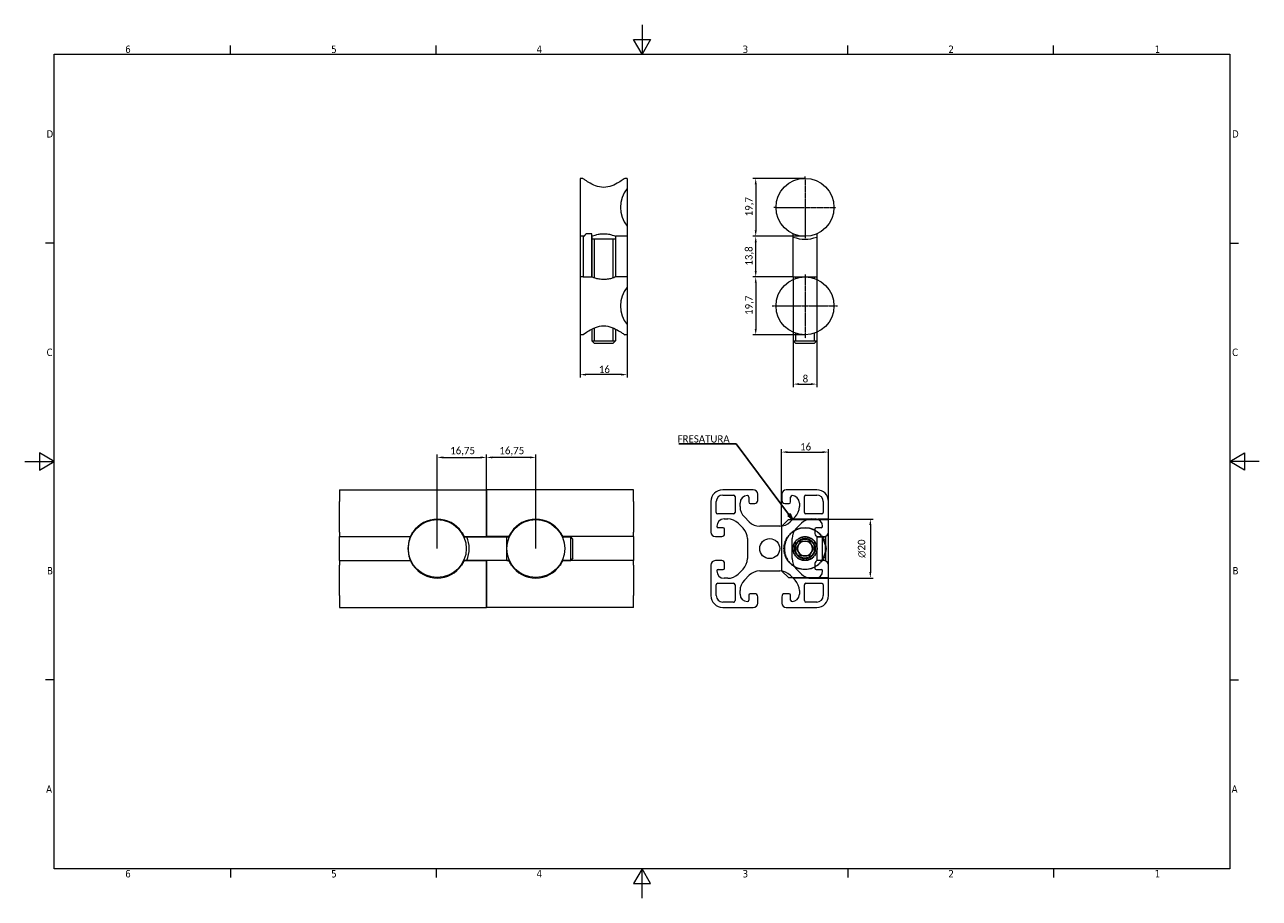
# Model space of a CAD drawing. Header units: millimetres. Extents: x 0 to 420, y 0 to 297.
import ezdxf

# ---------------------------------------------------------------- set-up
doc = ezdxf.new("R2010")
doc.units = ezdxf.units.MM
doc.linetypes.add('DASHED', pattern=[0.2068, 0.1655, -0.0413])
doc.linetypes.add('LONG_DASH_DOTTED', pattern=[0.3001, 0.2362, -0.0295, 0.0049, -0.0295])
doc.layers.get('0').update_dxf_attribs({"lineweight": 25})
for name, color, linetype, lineweight in [('AM_0_fine', 7, 'Continuous', 5), ('AM_4_fine', 7, 'Continuous', 5), ('AM_5_fine', 7, 'Continuous', 5)]:
    doc.layers.add(name, color=color, linetype=linetype, lineweight=lineweight)
doc.layers.add('AM_3_fine', color=7, linetype='DASHED', lineweight=5, true_color=0xff0080)
doc.layers.add('AM_7_fine', color=7, linetype='LONG_DASH_DOTTED', lineweight=5, true_color=0x0080ff)
doc.styles.add('QUOTA', font='calibri.ttf', dxfattribs={"width": 0.95})
doc.styles.add('Testo nota (ISO)', font='tahoma.ttf')
doc.dimstyles.new('Inventor', dxfattribs={"dimtxt": 2.5, "dimasz": 2, "dimexe": 1, "dimexo": 0, "dimgap": 0.5, "dimtad": 1, "dimtoh": 1, "dimtxsty": 'QUOTA', "dimcen": 0.09, "dimdle": 15, "dimclrd": 256, "dimclre": 256, "dimclrt": 7, "dimazin": 2, "dimtfac": 1, "dimtdec": 3, "dimtmove": 0, "dimatfit": 3, "dimldrblk": 'Filled-1', "dimfxl": 1, "dimtolj": 1, "dimlwd": -1, "dimlwe": -1, "dimarcsym": 0})
doc.dimstyles.new('Inventor$7', dxfattribs={"dimtxt": 2.5, "dimasz": 2, "dimexe": 1, "dimexo": 0, "dimgap": 0.5, "dimtad": 1, "dimtoh": 1, "dimtxsty": 'QUOTA', "dimcen": 0.09, "dimdle": 15, "dimclrd": 256, "dimclre": 256, "dimclrt": 7, "dimazin": 2, "dimtfac": 1, "dimtdec": 3, "dimtmove": 0, "dimatfit": 3, "dimldrblk": 'Filled-1', "dimfxl": 1, "dimtolj": 1, "dimlwd": 25, "dimlwe": -1, "dimarcsym": 0})

# ---------------------------------------------------------------- blocks, each defined once
blk = doc.blocks.new('Bordi Bordo di default')
at = {"layer": 'AM_0_fine'}
for p, q in [((70, 287), (70, 289.9)), ((140, 287), (140, 289.9)), ((280, 287), (280, 289.9)), ((350, 287), (350, 289.9)), ((10, 222.75), (7.1, 222.75)), ((410, 222.75), (412.9, 222.75)), ((10, 74.25), (7.1, 74.25)), ((410, 74.25), (412.9, 74.25)), ((70, 10), (70, 7.1)), ((140, 10), (140, 7.1)), ((280, 10), (280, 7.1)), ((350, 10), (350, 7.1))]:
    blk.add_line(p, q, dxfattribs=at)
at = {"layer": 'AM_0_fine', "flags": 128}
for points in [[(210, 297), (210, 287), (207.11, 292), (212.89, 292), (210, 287)], [(10, 10), (10, 287), (410, 287), (410, 10), (10, 10)], [(0, 148.5), (10, 148.5), (5, 151.39), (5, 145.61), (10, 148.5)], [(420, 148.5), (410, 148.5), (415, 151.39), (415, 145.61), (410, 148.5)], [(210, 0), (210, 10), (207.11, 5), (212.89, 5), (210, 10)]]:
    blk.add_lwpolyline(points, dxfattribs=at)
at = {"layer": 'AM_0_fine', "char_height": 2.5, "attachment_point": 7, "style": 'Testo nota (ISO)'}
for s, insert in [('6', (34.2, 287.35)), ('5', (104.27, 287.35)), ('4', (174.13, 287.4)), ('3', (244.22, 287.35)), ('2', (314.24, 287.4)), ('1', (384.44, 287.4)), ('D', (7.43, 258.62)), ('D', (410.73, 258.62)), ('C', (7.43, 184.33)), ('C', (410.73, 184.33)), ('B', (7.59, 110.12)), ('B', (410.89, 110.12)), ('A', (7.29, 35.88)), ('A', (410.59, 35.88)), ('6', (34.2, 7.05)), ('5', (104.27, 7.05)), ('4', (174.13, 7.1)), ('3', (244.22, 7.05)), ('2', (314.24, 7.1)), ('1', (384.44, 7.1))]:
    blk.add_mtext(s, dxfattribs=dict(at, insert=insert))
blk = doc.blocks.new('*D6')
at = {"layer": 'AM_5_fine', "transparency": 16777216}
for p, q in [((140.37, 118.89), (140.37, 150.89)), ((142.37, 149.89), (155.12, 149.89)), ((157.12, 134.89), (157.12, 150.89))]:
    blk.add_line(p, q, dxfattribs=at)
for points in [[(142.37, 150.22), (142.37, 149.55), (140.37, 149.89)], [(155.12, 150.22), (155.12, 149.55), (157.12, 149.89)]]:
    blk.add_solid(points, dxfattribs=at)
at = {"layer": 'Defpoints', "color": 0, "transparency": 16777216}
for p in [(157.12, 149.89), (157.12, 134.89), (140.37, 118.89)]:
    blk.add_point(p, dxfattribs=at)
at = {"layer": 'AM_5_fine', "color": 7, "transparency": 16777216, "insert": (144.75, 153.47), "char_height": 2.5, "attachment_point": 1, "style": 'QUOTA'}
blk.add_mtext('\\A1;16,75', dxfattribs=at)
blk = doc.blocks.new('Filled-1')
at = {"color": 0}
for p, q in [((0, 0), (-1, 0.25)), ((-1, 0.25), (-1, -0.25)), ((-1, 0), (0, 0)), ((-1, -0.25), (0, 0))]:
    blk.add_line(p, q, dxfattribs=at)
at = {"color": 0, "flags": 128}
blk.add_lwpolyline([(-1, -0.25), (0, 0), (-1, 0.25), (-1, -0.25)], dxfattribs=at)
at = {"color": 0}
blk.add_solid([(-1, -0.25), (0, 0), (-1, 0.25), (-1, -0.25)], dxfattribs=at)
blk = doc.blocks.new('*D7')
at = {"layer": 'AM_5_fine', "transparency": 16777216}
for p, q in [((157.12, 134.89), (157.12, 150.89)), ((171.87, 149.89), (159.12, 149.89)), ((173.87, 118.89), (173.87, 150.89))]:
    blk.add_line(p, q, dxfattribs=at)
for points in [[(159.12, 150.22), (159.12, 149.55), (157.12, 149.89)], [(171.87, 150.22), (171.87, 149.55), (173.87, 149.89)]]:
    blk.add_solid(points, dxfattribs=at)
at = {"layer": 'Defpoints', "color": 0, "transparency": 16777216}
for p in [(157.12, 149.89), (157.12, 134.89), (173.87, 118.89)]:
    blk.add_point(p, dxfattribs=at)
at = {"layer": 'AM_5_fine', "color": 7, "transparency": 16777216, "insert": (161.5, 153.47), "char_height": 2.5, "attachment_point": 1, "style": 'QUOTA'}
blk.add_mtext('\\A1;16,75', dxfattribs=at)
blk = doc.blocks.new('*D8')
at = {"layer": 'AM_5_fine', "transparency": 16777216}
for p, q in [((257.45, 126.52), (257.45, 152.7)), ((259.45, 151.7), (271.45, 151.7)), ((273.45, 128.74), (273.45, 152.7))]:
    blk.add_line(p, q, dxfattribs=at)
for points in [[(259.45, 152.03), (259.45, 151.37), (257.45, 151.7)], [(271.45, 152.03), (271.45, 151.37), (273.45, 151.7)]]:
    blk.add_solid(points, dxfattribs=at)
at = {"layer": 'Defpoints', "color": 0, "transparency": 16777216}
for p in [(273.45, 151.7), (257.45, 126.52), (273.45, 128.74)]:
    blk.add_point(p, dxfattribs=at)
at = {"layer": 'AM_5_fine', "color": 7, "transparency": 16777216, "insert": (263.79, 154.76), "char_height": 2.5, "attachment_point": 1, "style": 'QUOTA'}
blk.add_mtext('\\A1;16', dxfattribs=at)
blk = doc.blocks.new('*D9')
at = {"layer": 'AM_5_fine', "transparency": 16777216}
for p, q in [((266.75, 128.89), (288.68, 128.89)), ((287.68, 126.89), (287.68, 110.89)), ((266.75, 108.89), (288.68, 108.89))]:
    blk.add_line(p, q, dxfattribs=at)
for points in [[(287.34, 126.89), (288.01, 126.89), (287.68, 128.89)], [(287.34, 110.89), (288.01, 110.89), (287.68, 108.89)]]:
    blk.add_solid(points, dxfattribs=at)
at = {"layer": 'Defpoints', "color": 0, "transparency": 16777216}
for p in [(266.75, 128.89), (266.75, 108.89), (287.68, 108.89)]:
    blk.add_point(p, dxfattribs=at)
at = {"layer": 'AM_5_fine', "color": 7, "transparency": 16777216, "insert": (283.42, 115.77), "char_height": 2.5, "attachment_point": 1, "rotation": 90, "style": 'QUOTA'}
blk.add_mtext('\\A1;{\\fAIGDT|b0|i0;\\ln}\\fCalibri|b0|i0;{\\H2.5000;20}', dxfattribs=at)
blk = doc.blocks.new('*D10')
at = {"layer": 'AM_5_fine', "transparency": 16777216}
for p, q in [((261.45, 211.26), (261.45, 173.81)), ((269.45, 211.26), (269.45, 173.81)), ((263.45, 174.81), (267.45, 174.81))]:
    blk.add_line(p, q, dxfattribs=at)
for points in [[(263.45, 175.15), (263.45, 174.48), (261.45, 174.81)], [(267.45, 175.15), (267.45, 174.48), (269.45, 174.81)]]:
    blk.add_solid(points, dxfattribs=at)
at = {"layer": 'Defpoints', "color": 0, "transparency": 16777216}
for p in [(261.45, 211.26), (269.45, 211.26), (269.45, 174.81)]:
    blk.add_point(p, dxfattribs=at)
at = {"layer": 'AM_5_fine', "color": 7, "transparency": 16777216, "insert": (264.66, 177.88), "char_height": 2.5, "attachment_point": 1, "style": 'QUOTA'}
blk.add_mtext('\\A1;8', dxfattribs=at)
blk = doc.blocks.new('*D11')
at = {"layer": 'AM_5_fine', "transparency": 16777216}
for p, q in [((265.45, 244.76), (247.69, 244.76)), ((248.69, 242.76), (248.69, 227.06)), ((265.45, 225.06), (247.69, 225.06))]:
    blk.add_line(p, q, dxfattribs=at)
for points in [[(248.35, 242.76), (249.02, 242.76), (248.69, 244.76)], [(248.35, 227.06), (249.02, 227.06), (248.69, 225.06)]]:
    blk.add_solid(points, dxfattribs=at)
at = {"layer": 'Defpoints', "color": 0, "transparency": 16777216}
for p in [(265.45, 244.76), (248.69, 225.06), (265.45, 225.06)]:
    blk.add_point(p, dxfattribs=at)
at = {"layer": 'AM_5_fine', "color": 7, "transparency": 16777216, "insert": (245.1, 231.84), "char_height": 2.5, "attachment_point": 1, "rotation": 90, "style": 'QUOTA'}
blk.add_mtext('\\A1;19,7', dxfattribs=at)
blk = doc.blocks.new('*D12')
at = {"layer": 'AM_5_fine', "transparency": 16777216}
for p, q in [((265.45, 225.06), (247.69, 225.06)), ((248.69, 213.26), (248.69, 223.06)), ((261.45, 211.26), (247.69, 211.26))]:
    blk.add_line(p, q, dxfattribs=at)
for points in [[(248.35, 223.06), (249.02, 223.06), (248.69, 225.06)], [(248.35, 213.26), (249.02, 213.26), (248.69, 211.26)]]:
    blk.add_solid(points, dxfattribs=at)
at = {"layer": 'Defpoints', "color": 0, "transparency": 16777216}
for p in [(248.69, 225.06), (265.45, 225.06), (261.45, 211.26)]:
    blk.add_point(p, dxfattribs=at)
at = {"layer": 'AM_5_fine', "color": 7, "transparency": 16777216, "insert": (245.1, 215.08), "char_height": 2.5, "attachment_point": 1, "rotation": 90, "style": 'QUOTA'}
blk.add_mtext('\\A1;13,8', dxfattribs=at)
blk = doc.blocks.new('*D13')
at = {"layer": 'AM_5_fine', "transparency": 16777216}
for p, q in [((261.45, 211.26), (247.69, 211.26)), ((248.69, 209.26), (248.69, 193.56)), ((265.45, 191.56), (247.69, 191.56))]:
    blk.add_line(p, q, dxfattribs=at)
for points in [[(248.35, 209.26), (249.02, 209.26), (248.69, 211.26)], [(248.35, 193.56), (249.02, 193.56), (248.69, 191.56)]]:
    blk.add_solid(points, dxfattribs=at)
at = {"layer": 'Defpoints', "color": 0, "transparency": 16777216}
for p in [(261.45, 211.26), (248.69, 191.56), (265.45, 191.56)]:
    blk.add_point(p, dxfattribs=at)
at = {"layer": 'AM_5_fine', "color": 7, "transparency": 16777216, "insert": (245.1, 198.34), "char_height": 2.5, "attachment_point": 1, "rotation": 90, "style": 'QUOTA'}
blk.add_mtext('\\A1;19,7', dxfattribs=at)
blk = doc.blocks.new('*D14')
at = {"layer": 'AM_5_fine', "transparency": 16777216}
for p, q in [((204.98, 228.52), (204.98, 177.03)), ((188.98, 225.06), (188.98, 177.03)), ((202.98, 178.03), (190.98, 178.03))]:
    blk.add_line(p, q, dxfattribs=at)
for points in [[(190.98, 178.37), (190.98, 177.7), (188.98, 178.03)], [(202.98, 178.37), (202.98, 177.7), (204.98, 178.03)]]:
    blk.add_solid(points, dxfattribs=at)
at = {"layer": 'Defpoints', "color": 0, "transparency": 16777216}
for p in [(204.98, 228.52), (188.98, 225.06), (188.98, 178.03)]:
    blk.add_point(p, dxfattribs=at)
at = {"layer": 'AM_5_fine', "color": 7, "transparency": 16777216, "insert": (195.32, 181.09), "char_height": 2.5, "attachment_point": 1, "style": 'QUOTA'}
blk.add_mtext('\\A1;16', dxfattribs=at)

msp = doc.modelspace()

# ---------------------------------------------------------------- linework, layer by layer
at = {"layer": 'AM_0_fine'}
for p, q in [((188.981, 244.759), (188.981, 225.059)), ((189.831, 244.759), (188.981, 244.759)), ((204.981, 244.759), (204.131, 244.759)), ((204.981, 244.759), (204.981, 241.294)), ((204.981, 241.294), (204.981, 228.524)), ((204.981, 228.524), (204.981, 225.059)), ((190.2, 225.059), (188.981, 225.059)), ((189.981, 224.823), (189.981, 211.259)), ((192.881, 225.908), (190.981, 225.908)), ((192.881, 211.259), (192.881, 225.908)), ((192.981, 225.1), (192.981, 211.218)), ((192.981, 224.239), (200.981, 224.239)), ((200.981, 225.1), (200.981, 211.218)), ((204.981, 225.059), (201.081, 225.059)), ((261.453, 211.259), (261.453, 224.823)), ((269.453, 224.823), (269.453, 211.259)), ((188.981, 211.259), (188.981, 191.559)), ((189.981, 211.259), (188.981, 211.259)), ((189.981, 211.259), (192.881, 211.259)), ((204.981, 211.259), (201.081, 211.259)), ((204.981, 211.259), (204.981, 207.794)), ((261.453, 211.259), (269.453, 211.259)), ((261.453, 211.259), (261.453, 210.41)), ((269.453, 211.259), (269.453, 210.41)), ((204.981, 207.794), (204.981, 195.024)), ((192.981, 193.541), (192.981, 189.526)), ((200.981, 193.541), (200.981, 189.526)), ((204.981, 195.024), (204.981, 191.559)), ((189.831, 191.559), (188.981, 191.559)), ((192.981, 189.526), (200.981, 189.526)), ((193.748, 188.759), (192.981, 189.526)), ((200.214, 188.759), (200.981, 189.526)), ((204.981, 191.559), (204.131, 191.559)), ((261.453, 192.408), (261.453, 189.526)), ((261.453, 189.526), (269.453, 189.526)), ((262.22, 188.759), (261.453, 189.526)), ((268.686, 188.759), (269.453, 189.526)), ((269.453, 192.408), (269.453, 189.526)), ((193.748, 188.759), (200.214, 188.759)), ((262.22, 188.759), (268.686, 188.759)), ((107.117, 138.887), (157.117, 138.887)), ((107.117, 138.887), (107.117, 134.887)), ((207.117, 138.887), (157.117, 138.887)), ((157.117, 134.887), (157.117, 138.887)), ((157.117, 138.887), (157.117, 134.887)), ((207.117, 134.887), (207.117, 138.887)), ((247.853, 138.887), (237.453, 138.887)), ((269.453, 138.887), (259.053, 138.887)), ((107.117, 124.487), (107.117, 134.887)), ((157.117, 134.887), (157.117, 124.487)), ((157.117, 124.487), (157.117, 134.887)), ((207.117, 134.887), (207.117, 124.487)), ((233.453, 134.887), (233.453, 124.487)), ((235.253, 131.187), (235.253, 134.887)), ((237.453, 137.087), (241.153, 137.087)), ((241.653, 136.587), (241.653, 131.187)), ((246.353, 136.387), (246.353, 134.737)), ((249.353, 135.237), (249.353, 137.387)), ((257.553, 137.387), (257.553, 135.237)), ((260.553, 134.737), (260.553, 136.387)), ((265.253, 131.187), (265.253, 136.587)), ((265.753, 137.087), (269.453, 137.087)), ((271.653, 134.887), (271.653, 131.187)), ((273.453, 124.487), (273.453, 134.887)), ((241.153, 130.687), (235.753, 130.687)), ((243.353, 133.18), (243.353, 134.387)), ((246.853, 134.237), (248.353, 134.237)), ((258.553, 134.237), (260.053, 134.237)), ((263.553, 134.387), (263.553, 133.18)), ((271.153, 130.687), (265.753, 130.687)), ((133.909, 126.522), (134.144, 126.522)), ((146.59, 126.522), (146.824, 126.522)), ((167.409, 126.522), (167.644, 126.522)), ((180.09, 126.522), (180.324, 126.522)), ((237.953, 128.987), (239.161, 128.987)), ((242.696, 127.523), (244.388, 125.83)), ((246.51, 127.952), (244.817, 129.644)), ((256.861, 126.487), (250.045, 126.487)), ((257.609, 126.544), (259.803, 128.737)), ((259.803, 128.737), (261.182, 128.737)), ((262.088, 129.644), (260.396, 127.952)), ((262.517, 125.83), (264.21, 127.523)), ((266.184, 128.737), (270.043, 128.737)), ((267.745, 128.987), (268.953, 128.987)), ((107.117, 124.487), (107.117, 122.987)), ((107.117, 122.295), (107.117, 122.987)), ((107.117, 122.987), (131.246, 122.987)), ((107.117, 115.48), (107.117, 122.295)), ((149.487, 122.987), (157.117, 122.987)), ((150.452, 122.887), (164.017, 122.887)), ((157.117, 122.987), (157.117, 124.487)), ((157.117, 124.487), (157.117, 122.987)), ((157.117, 122.987), (157.117, 122.887)), ((164.746, 122.987), (157.117, 122.987)), ((157.117, 122.887), (157.117, 122.987)), ((164.017, 114.887), (164.017, 122.887)), ((164.017, 122.887), (164.865, 122.887)), ((182.868, 122.887), (185.75, 122.887)), ((207.117, 122.987), (182.987, 122.987)), ((185.75, 114.887), (185.75, 122.887)), ((186.517, 122.12), (185.75, 122.887)), ((186.517, 115.654), (186.517, 122.12)), ((207.117, 122.987), (207.117, 124.487)), ((207.117, 122.987), (207.117, 122.295)), ((207.117, 122.295), (207.117, 115.48)), ((234.953, 122.987), (237.103, 122.987)), ((237.603, 125.987), (235.953, 125.987)), ((238.103, 123.987), (238.103, 125.487)), ((245.853, 122.295), (245.853, 115.48)), ((261.053, 115.48), (261.053, 122.295)), ((268.803, 125.487), (268.803, 123.987)), ((270.953, 125.987), (269.303, 125.987)), ((269.803, 122.987), (271.953, 122.987)), ((273.453, 113.287), (273.453, 124.487)), ((262.566, 118.887), (264.01, 121.387)), ((264.01, 116.387), (262.566, 118.887)), ((264.01, 121.387), (266.896, 121.387)), ((266.896, 121.387), (268.34, 118.887)), ((268.34, 118.887), (266.896, 116.387)), ((107.117, 114.787), (107.117, 115.48)), ((107.117, 114.787), (131.246, 114.787)), ((107.117, 114.787), (107.117, 113.287)), ((149.487, 114.787), (157.117, 114.787)), ((164.017, 114.887), (150.452, 114.887)), ((157.117, 114.887), (157.117, 114.787)), ((157.117, 114.787), (157.117, 114.887)), ((164.746, 114.787), (157.117, 114.787)), ((157.117, 113.287), (157.117, 114.787)), ((157.117, 114.787), (157.117, 113.287)), ((164.017, 114.887), (164.865, 114.887)), ((182.868, 114.887), (185.75, 114.887)), ((207.117, 114.787), (182.987, 114.787)), ((186.517, 115.654), (185.75, 114.887)), ((207.117, 115.48), (207.117, 114.787)), ((207.117, 113.287), (207.117, 114.787)), ((237.103, 114.787), (234.953, 114.787)), ((238.103, 112.287), (238.103, 113.787)), ((266.896, 116.387), (264.01, 116.387)), ((268.803, 113.787), (268.803, 112.287)), ((271.953, 114.787), (269.803, 114.787)), ((107.117, 102.887), (107.117, 113.287)), ((134.144, 111.252), (133.909, 111.252)), ((146.824, 111.252), (146.59, 111.252)), ((157.117, 113.287), (157.117, 102.887)), ((157.117, 102.887), (157.117, 113.287)), ((167.644, 111.252), (167.409, 111.252)), ((180.324, 111.252), (180.09, 111.252)), ((207.117, 113.287), (207.117, 102.887)), ((233.453, 113.287), (233.453, 102.887)), ((235.953, 111.787), (237.603, 111.787)), ((244.388, 111.944), (242.696, 110.252)), ((244.817, 108.13), (246.51, 109.823)), ((250.045, 111.287), (256.861, 111.287)), ((259.803, 109.037), (257.609, 111.231)), ((260.396, 109.823), (262.088, 108.13)), ((264.21, 110.252), (262.517, 111.944)), ((269.303, 111.787), (270.953, 111.787)), ((273.453, 102.887), (273.453, 113.287)), ((235.253, 102.887), (235.253, 106.587)), ((235.753, 107.087), (241.153, 107.087)), ((239.161, 108.787), (237.953, 108.787)), ((241.653, 106.587), (241.653, 101.187)), ((259.803, 109.037), (261.182, 109.037)), ((265.253, 101.187), (265.253, 106.587)), ((265.753, 107.087), (271.153, 107.087)), ((266.184, 109.037), (270.043, 109.037)), ((268.953, 108.787), (267.745, 108.787)), ((271.653, 106.587), (271.653, 102.887)), ((107.117, 102.887), (107.117, 98.887)), ((157.117, 98.887), (157.117, 102.887)), ((157.117, 102.887), (157.117, 98.887)), ((207.117, 98.887), (207.117, 102.887)), ((243.353, 103.387), (243.353, 104.595)), ((246.353, 103.037), (246.353, 101.387)), ((248.353, 103.537), (246.853, 103.537)), ((249.353, 100.387), (249.353, 102.537)), ((257.553, 102.537), (257.553, 100.387)), ((260.053, 103.537), (258.553, 103.537)), ((260.553, 101.387), (260.553, 103.037)), ((263.553, 104.595), (263.553, 103.387)), ((107.117, 98.887), (157.117, 98.887)), ((207.117, 98.887), (157.117, 98.887)), ((241.153, 100.687), (237.453, 100.687)), ((237.453, 98.887), (247.853, 98.887)), ((259.053, 98.887), (269.453, 98.887)), ((269.453, 100.687), (265.753, 100.687))]:
    msp.add_line(p, q, dxfattribs=at)
for centre, radius in [((265.453, 234.909), 9.85), ((265.453, 201.409), 9.85), ((140.367, 118.887), 9.85), ((173.867, 118.887), 9.85), ((253.453, 118.887), 3.4), ((265.453, 118.887), 3.494)]:
    msp.add_circle(centre, radius, dxfattribs=at)
for centre, radius, start, end in [((212.481, 234.909), 9.85, 139.58966, 220.41034), ((265.453, 234.909), 10.85, 248.36678, 291.63322), ((212.481, 201.409), 9.85, 139.58966, 220.41034), ((237.453, 134.887), 4, 90, 180), ((247.853, 137.387), 1.5, 0, 90), ((259.053, 137.387), 1.5, 90, 180), ((269.453, 134.887), 4, 0, 90), ((237.453, 134.887), 2.2, 90, 180), ((241.153, 136.587), 0.5, 0, 90), ((245.853, 134.387), 2.5, 90, 180), ((245.853, 136.387), 0.5, 0, 90), ((246.853, 134.737), 0.5, 180, 270), ((248.353, 135.237), 1, 270, 0), ((258.553, 135.237), 1, 180, 270), ((260.053, 134.737), 0.5, 270, 0), ((261.053, 136.387), 0.5, 90, 180), ((261.053, 134.387), 2.5, 0, 90), ((265.753, 136.587), 0.5, 90, 180), ((269.453, 134.887), 2.2, 0, 90), ((235.753, 131.187), 0.5, 180, 270), ((241.153, 131.187), 0.5, 270, 359.99999), ((248.353, 133.18), 5, 180, 225), ((258.553, 133.18), 5, 315, 0), ((265.753, 131.187), 0.5, 180, 270), ((271.153, 131.187), 0.5, 270.00001, 0), ((140.367, 118.887), 10, 34.0558, 145.9442), ((173.867, 118.887), 10, 34.0558, 145.9442), ((237.953, 126.487), 2.5, 90, 180), ((235.953, 126.487), 0.5, 180, 270), ((239.161, 123.987), 5, 45, 90), ((250.045, 131.487), 5, 225, 270), ((256.861, 131.487), 5, 270, 315), ((267.745, 123.987), 5, 90, 135), ((268.953, 126.487), 2.5, 0, 90), ((270.953, 126.487), 0.5, 270, 0), ((140.367, 118.887), 10, 160.07674, 199.92326), ((140.367, 118.887), 10.85, 338.36678, 21.63322), ((234.953, 124.487), 1.5, 180, 270), ((237.103, 123.987), 1, 270, 0), ((237.603, 125.487), 0.5, 0, 90), ((240.853, 122.295), 5, 0, 45), ((266.053, 122.295), 5, 135, 180), ((265.453, 118.887), 7, 61.40786, 122.06065), ((269.303, 125.487), 0.5, 90, 180), ((269.803, 123.987), 1, 180, 270), ((265.453, 118.887), 7, 324.14653, 35.85347), ((271.953, 124.487), 1.5, 270, 0), ((265.453, 118.887), 2.5, 150, 210), ((265.453, 118.887), 2.5, 90, 150), ((265.453, 118.887), 2.5, 210, 270), ((265.453, 118.887), 2.5, 30, 90), ((265.453, 118.887), 2.5, 270, 330), ((265.453, 118.887), 2.5, 330, 30), ((234.953, 113.287), 1.5, 90, 180), ((237.103, 113.787), 1, 0, 90), ((240.853, 115.48), 5, 315, 0), ((266.053, 115.48), 5, 180, 225), ((269.803, 113.787), 1, 90, 180), ((271.953, 113.287), 1.5, 0, 90), ((140.367, 118.887), 10, 214.0558, 325.9442), ((173.867, 118.887), 10, 214.0558, 325.9442), ((235.953, 111.287), 0.5, 90, 180), ((237.953, 111.287), 2.5, 180, 270), ((237.603, 112.287), 0.5, 270, 0), ((239.161, 113.787), 5, 270, 315), ((250.045, 106.287), 5, 90, 135), ((256.861, 106.287), 5, 45, 90), ((265.453, 118.887), 7, 237.93935, 298.59214), ((267.745, 113.787), 5, 225, 270), ((269.303, 112.287), 0.5, 180, 270), ((268.953, 111.287), 2.5, 270, 0), ((270.953, 111.287), 0.5, 0, 90), ((235.753, 106.587), 0.5, 90, 180), ((241.153, 106.587), 0.5, 0, 90), ((248.353, 104.595), 5, 135, 180), ((258.553, 104.595), 5, 0, 45), ((265.753, 106.587), 0.5, 90, 180), ((271.153, 106.587), 0.5, 359.99999, 90), ((237.453, 102.887), 4, 180, 270), ((237.453, 102.887), 2.2, 180, 270), ((241.153, 101.187), 0.5, 269.99999, 0), ((245.853, 103.387), 2.5, 180, 270), ((245.853, 101.387), 0.5, 270, 0), ((246.853, 103.037), 0.5, 90, 180), ((248.353, 102.537), 1, 0, 90), ((258.553, 102.537), 1, 90, 180), ((260.053, 103.037), 0.5, 0, 90), ((261.053, 101.387), 0.5, 180, 270), ((261.053, 103.387), 2.5, 270, 0), ((265.753, 101.187), 0.5, 180, 270), ((269.453, 102.887), 2.2, 270, 0), ((269.453, 102.887), 4, 270, 0), ((247.853, 100.387), 1.5, 270, 0), ((259.053, 100.387), 1.5, 180, 270)]:
    msp.add_arc(centre, radius, start, end, dxfattribs=at)
for points, knots in [([(204.131, 244.759), (204.131, 244.759), (203.936, 244.615), (203.193, 244.097), (202.647, 243.727), (201.416, 242.991), (200.638, 242.566), (198.9, 241.904), (197.935, 241.684), (196.981, 241.684), (196.028, 241.684), (195.063, 241.904), (193.325, 242.566), (192.546, 242.991), (191.315, 243.727), (190.769, 244.097), (190.026, 244.615), (189.831, 244.759), (189.831, 244.759)], [3.4028152, 3.4028152, 3.4028152, 3.4028152, 3.6838877, 3.6838877, 3.9649601, 3.9649601, 4.2510236, 4.2510236, 4.537087, 4.537087, 4.537087, 4.8231504, 4.8231504, 5.1092138, 5.1092138, 5.3902863, 5.3902863, 5.6713587, 5.6713587, 5.6713587, 5.6713587]), ([(192.881, 225.059), (192.881, 225.059), (192.987, 225.104), (193.407, 225.268), (193.722, 225.384), (194.443, 225.606), (194.899, 225.728), (195.907, 225.902), (196.459, 225.953), (196.981, 225.953), (197.503, 225.953), (198.055, 225.902), (199.063, 225.728), (199.52, 225.606), (200.241, 225.384), (200.555, 225.268), (200.976, 225.104), (201.081, 225.059), (201.081, 225.059)], [1.8784074, 1.8784074, 1.8784074, 1.8784074, 2.0348471, 2.0348471, 2.1912869, 2.1912869, 2.347915, 2.347915, 2.5045432, 2.5045432, 2.5045432, 2.6611714, 2.6611714, 2.8177995, 2.8177995, 2.9742393, 2.9742393, 3.130679, 3.130679, 3.130679, 3.130679]), ([(201.081, 211.259), (201.081, 211.259), (200.976, 211.214), (200.555, 211.05), (200.241, 210.934), (199.52, 210.712), (199.063, 210.591), (198.055, 210.416), (197.503, 210.365), (196.459, 210.365), (195.907, 210.416), (194.899, 210.591), (194.443, 210.712), (193.722, 210.934), (193.407, 211.05), (192.987, 211.214), (192.881, 211.259), (192.881, 211.259)], [0.6261358, 0.6261358, 0.6261358, 0.6261358, 0.7825755, 0.7825755, 0.9390153, 0.9390153, 1.0956434, 1.0956434, 1.2522716, 1.2522716, 1.4088998, 1.4088998, 1.5655279, 1.5655279, 1.7219677, 1.7219677, 1.8784074, 1.8784074, 1.8784074, 1.8784074]), ([(189.831, 191.559), (189.831, 191.559), (190.026, 191.703), (190.769, 192.221), (191.315, 192.591), (192.546, 193.327), (193.325, 193.752), (195.063, 194.414), (196.028, 194.634), (197.935, 194.634), (198.9, 194.414), (200.638, 193.752), (201.416, 193.327), (202.647, 192.591), (203.193, 192.221), (203.936, 191.703), (204.131, 191.559), (204.131, 191.559)], [1.1342717, 1.1342717, 1.1342717, 1.1342717, 1.4153442, 1.4153442, 1.6964166, 1.6964166, 1.9824801, 1.9824801, 2.2685435, 2.2685435, 2.5546069, 2.5546069, 2.8406703, 2.8406703, 3.1217428, 3.1217428, 3.4028152, 3.4028152, 3.4028152, 3.4028152]), ([(261.914, 125.099), (262.155, 125.237), (262.406, 125.362), (263.534, 125.839), (264.499, 126.037), (265.453, 126.037), (266.407, 126.037), (267.371, 125.839), (268.433, 125.39), (268.62, 125.3), (268.803, 125.203)], [4.16574679, 4.16574679, 4.16574679, 4.16574679, 4.25102355, 4.25102355, 4.53708698, 4.53708698, 4.53708698, 4.82315041, 4.82315041, 4.88638901, 4.88638901, 4.88638901, 4.88638901]), ([(131.246, 122.987), (131.246, 122.987), (131.262, 123.024), (131.33, 123.17), (131.381, 123.279), (131.515, 123.543), (131.611, 123.722), (131.832, 124.104), (131.958, 124.305), (132.082, 124.487)], [0, 0, 0, 0, 0.05582255, 0.05582255, 0.1116451, 0.1116451, 0.17769435, 0.17769435, 0.24374361, 0.24374361, 0.24374361, 0.24374361]), ([(148.652, 124.487), (148.775, 124.305), (148.901, 124.104), (149.123, 123.722), (149.218, 123.543), (149.352, 123.279), (149.404, 123.17), (149.471, 123.024), (149.487, 122.987), (149.487, 122.987)], [-0.24374361, -0.24374361, -0.24374361, -0.24374361, -0.17769435, -0.17769435, -0.1116451, -0.1116451, -0.05582255, -0.05582255, 0, 0, 0, 0]), ([(164.746, 122.987), (164.746, 122.987), (164.762, 123.024), (164.83, 123.17), (164.881, 123.279), (165.015, 123.543), (165.111, 123.722), (165.332, 124.104), (165.458, 124.305), (165.582, 124.487)], [0.50358795, 0.50358795, 0.50358795, 0.50358795, 0.5594105, 0.5594105, 0.61523305, 0.61523305, 0.6812823, 0.6812823, 0.74733156, 0.74733156, 0.74733156, 0.74733156]), ([(182.152, 124.487), (182.275, 124.305), (182.401, 124.104), (182.623, 123.722), (182.718, 123.543), (182.852, 123.279), (182.904, 123.17), (182.971, 123.024), (182.987, 122.987), (182.987, 122.987)], [0.25984434, 0.25984434, 0.25984434, 0.25984434, 0.3258936, 0.3258936, 0.39194285, 0.39194285, 0.4477654, 0.4477654, 0.50358795, 0.50358795, 0.50358795, 0.50358795]), ([(271.309, 122.986), (271.59, 122.584), (271.838, 122.144), (272.408, 120.8), (272.603, 119.824), (272.603, 118.887)], [5.24029087, 5.24029087, 5.24029087, 5.24029087, 5.39028628, 5.39028628, 5.67135873, 5.67135873, 5.67135873, 5.67135873]), ([(272.603, 118.887), (272.603, 117.95), (272.408, 116.975), (271.838, 115.63), (271.59, 115.19), (271.309, 114.788)], [1.13427175, 1.13427175, 1.13427175, 1.13427175, 1.41534419, 1.41534419, 1.5653396, 1.5653396, 1.5653396, 1.5653396]), ([(132.082, 113.287), (131.958, 113.47), (131.832, 113.671), (131.611, 114.052), (131.515, 114.232), (131.381, 114.496), (131.33, 114.605), (131.262, 114.75), (131.246, 114.787), (131.246, 114.787)], [0.25984434, 0.25984434, 0.25984434, 0.25984434, 0.3258936, 0.3258936, 0.39194285, 0.39194285, 0.4477654, 0.4477654, 0.50358795, 0.50358795, 0.50358795, 0.50358795]), ([(149.487, 114.787), (149.487, 114.787), (149.471, 114.75), (149.404, 114.605), (149.352, 114.496), (149.218, 114.232), (149.123, 114.052), (148.901, 113.671), (148.775, 113.47), (148.652, 113.287)], [0.50358795, 0.50358795, 0.50358795, 0.50358795, 0.5594105, 0.5594105, 0.61523305, 0.61523305, 0.6812823, 0.6812823, 0.74733156, 0.74733156, 0.74733156, 0.74733156]), ([(165.582, 113.287), (165.458, 113.47), (165.332, 113.671), (165.111, 114.052), (165.015, 114.232), (164.881, 114.496), (164.83, 114.605), (164.762, 114.75), (164.746, 114.787), (164.746, 114.787)], [-0.24374361, -0.24374361, -0.24374361, -0.24374361, -0.17769435, -0.17769435, -0.1116451, -0.1116451, -0.05582255, -0.05582255, 0, 0, 0, 0]), ([(182.987, 114.787), (182.987, 114.787), (182.971, 114.75), (182.904, 114.605), (182.852, 114.496), (182.718, 114.232), (182.623, 114.052), (182.401, 113.671), (182.275, 113.47), (182.152, 113.287)], [0, 0, 0, 0, 0.05582255, 0.05582255, 0.1116451, 0.1116451, 0.17769435, 0.17769435, 0.24374361, 0.24374361, 0.24374361, 0.24374361]), ([(268.803, 112.571), (268.62, 112.474), (268.433, 112.384), (267.371, 111.935), (266.407, 111.737), (264.499, 111.737), (263.534, 111.935), (262.406, 112.413), (262.155, 112.538), (261.914, 112.675)], [1.91924146, 1.91924146, 1.91924146, 1.91924146, 1.98248006, 1.98248006, 2.26854349, 2.26854349, 2.55460692, 2.55460692, 2.63988369, 2.63988369, 2.63988369, 2.63988369])]:
    msp.add_open_spline(points, degree=3, knots=knots, dxfattribs=at)
for points in [[(190.981, 225.908), (190.51, 225.392), (189.981, 224.823)], [(261.453, 224.823), (261.453, 225.392), (261.453, 225.908)], [(269.453, 225.908), (269.453, 225.392), (269.453, 224.823)], [(149.368, 122.887), (149.884, 122.887), (150.452, 122.887)], [(150.452, 114.887), (149.884, 114.887), (149.368, 114.887)]]:
    msp.add_rational_spline(points, [1, 1.00137527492, 1], degree=2, dxfattribs=at)
for points in [[(130.965, 122.295), (131.049, 122.526), (131.143, 122.758), (131.247, 122.987)], [(149.487, 122.987), (149.502, 122.954), (149.516, 122.92), (149.531, 122.887)], [(164.702, 122.887), (164.717, 122.92), (164.732, 122.954), (164.747, 122.987)], [(182.987, 122.987), (183.002, 122.954), (183.017, 122.92), (183.031, 122.887)], [(131.247, 114.788), (131.143, 115.017), (131.049, 115.249), (130.965, 115.48)], [(149.531, 114.888), (149.517, 114.854), (149.502, 114.821), (149.487, 114.788)], [(164.747, 114.788), (164.732, 114.821), (164.717, 114.854), (164.702, 114.888)], [(183.031, 114.888), (183.016, 114.854), (183.002, 114.821), (182.987, 114.788)]]:
    msp.add_open_spline(points, degree=3, dxfattribs=at)
at = {"layer": 'AM_3_fine', "ltscale": 0.702419}
for p, q in [((257.453, 126.387), (257.609, 126.544)), ((257.609, 111.231), (257.453, 111.387))]:
    msp.add_line(p, q, dxfattribs=at)
at = {"layer": 'AM_3_fine', "ltscale": 0.724295}
msp.add_line((257.453, 126.522), (257.453, 111.252), dxfattribs=at)
at = {"layer": 'AM_3_fine', "ltscale": 0.733025}
for p, q in [((261.182, 128.737), (266.184, 128.737)), ((261.182, 109.037), (266.184, 109.037))]:
    msp.add_line(p, q, dxfattribs=at)
at = {"layer": 'AM_3_fine', "ltscale": 0.727853}
for p, q in [((266.75, 128.887), (261.332, 128.887)), ((266.75, 108.887), (261.332, 108.887))]:
    msp.add_line(p, q, dxfattribs=at)
at = {"layer": 'AM_3_fine', "ltscale": 0.73501}
for p, q in [((273.453, 128.887), (269.653, 128.887)), ((273.453, 108.887), (269.653, 108.887))]:
    msp.add_line(p, q, dxfattribs=at)
at = {"layer": 'AM_3_fine', "ltscale": 0.716987}
for p, q in [((270.043, 128.737), (273.453, 128.737)), ((270.043, 109.037), (273.453, 109.037))]:
    msp.add_line(p, q, dxfattribs=at)
at = {"layer": 'AM_3_fine', "ltscale": 0.70674}
for p, q in [((269.553, 122.887), (271.453, 122.887)), ((271.453, 114.887), (269.553, 114.887))]:
    msp.add_line(p, q, dxfattribs=at)
at = {"layer": 'AM_3_fine', "ltscale": 0.737696}
for p, q in [((269.553, 118.887), (269.553, 122.887)), ((269.553, 114.887), (269.553, 118.887))]:
    msp.add_line(p, q, dxfattribs=at)
at = {"layer": 'AM_3_fine', "ltscale": 0.724284}
msp.add_line((271.453, 114.887), (271.453, 122.887), dxfattribs=at)
at = {"layer": 'AM_3_fine', "ltscale": 0.720353}
msp.add_line((272.453, 122.887), (272.453, 114.887), dxfattribs=at)
at = {"layer": 'AM_3_fine', "ltscale": 0.724244}
msp.add_circle((265.453, 118.887), 4.1, dxfattribs=at)
at = {"layer": 'AM_3_fine', "ltscale": 0.723403}
msp.add_circle((265.453, 118.887), 4, dxfattribs=at)
at = {"layer": 'AM_3_fine', "ltscale": 0.727614}
msp.add_circle((265.453, 118.887), 3.233, dxfattribs=at)
at = {"layer": 'AM_3_fine', "ltscale": 0.728284}
msp.add_arc((265.453, 118.887), 7, 122.06065, 237.93935, dxfattribs=at)
at = {"layer": 'AM_3_fine', "ltscale": 0.718904}
for start, end in [(35.85347, 61.40786), (298.59214, 324.14653)]:
    msp.add_arc((265.453, 118.887), 7, start, end, dxfattribs=at)
at = {"layer": 'AM_3_fine', "ltscale": 0.721248}
for points, knots in [([(258.303, 118.887), (258.303, 119.824), (258.498, 120.8), (259.241, 122.553), (259.787, 123.333), (260.833, 124.379), (261.346, 124.775), (261.914, 125.099)], [3.40281524, 3.40281524, 3.40281524, 3.40281524, 3.68388768, 3.68388768, 3.96496012, 3.96496012, 4.16574679, 4.16574679, 4.16574679, 4.16574679]), ([(261.914, 112.675), (261.346, 113), (260.833, 113.396), (259.787, 114.442), (259.241, 115.222), (258.498, 116.975), (258.303, 117.95), (258.303, 118.887)], [2.63988369, 2.63988369, 2.63988369, 2.63988369, 2.84067035, 2.84067035, 3.12174279, 3.12174279, 3.40281524, 3.40281524, 3.40281524, 3.40281524])]:
    msp.add_open_spline(points, degree=3, knots=knots, dxfattribs=at)
at = {"layer": 'AM_3_fine', "ltscale": 0.736648}
for points, knots in [([(268.803, 125.203), (269.446, 124.861), (270.025, 124.427), (270.793, 123.659), (271.064, 123.337), (271.309, 122.986)], [4.88638901, 4.88638901, 4.88638901, 4.88638901, 5.10921384, 5.10921384, 5.24029087, 5.24029087, 5.24029087, 5.24029087]), ([(271.309, 114.788), (271.064, 114.437), (270.793, 114.116), (270.025, 113.348), (269.446, 112.913), (268.803, 112.571)], [1.5653396, 1.5653396, 1.5653396, 1.5653396, 1.69641663, 1.69641663, 1.91924146, 1.91924146, 1.91924146, 1.91924146])]:
    msp.add_open_spline(points, degree=3, knots=knots, dxfattribs=at)
at = {"layer": 'AM_3_fine', "ltscale": 0.713339}
for points in [[(271.453, 122.887), (271.925, 122.887), (272.453, 122.887)], [(272.453, 114.887), (271.925, 114.887), (271.453, 114.887)]]:
    msp.add_rational_spline(points, [1, 1.00137527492, 1], degree=2, dxfattribs=at)
at = {"layer": 'AM_4_fine'}
for p, q in [((193.725, 224.239), (193.725, 210.939)), ((200.237, 210.939), (200.237, 224.239)), ((262.197, 211.259), (262.197, 210.705)), ((268.709, 210.705), (268.709, 211.259)), ((193.725, 193.892), (193.725, 189.526)), ((200.237, 189.526), (200.237, 193.892)), ((262.197, 192.113), (262.197, 189.526)), ((268.709, 189.526), (268.709, 192.113))]:
    msp.add_line(p, q, dxfattribs=at)
at = {"layer": 'AM_7_fine', "ltscale": 1.126498}
msp.add_line((265.453, 244.759), (265.453, 245.435), dxfattribs=at)
at = {"layer": 'AM_7_fine', "ltscale": 1.00992}
msp.add_line((265.453, 244.759), (265.453, 225.059), dxfattribs=at)
at = {"layer": 'AM_7_fine', "ltscale": 1.268134}
msp.add_line((255.603, 234.909), (254.842, 234.909), dxfattribs=at)
at = {"layer": 'AM_7_fine', "ltscale": 1.013097}
msp.add_line((255.603, 234.909), (275.973, 234.909), dxfattribs=at)
at = {"layer": 'AM_7_fine', "ltscale": 1.139657}
msp.add_line((265.453, 225.059), (265.453, 224.375), dxfattribs=at)
at = {"layer": 'AM_7_fine', "ltscale": 1.017948}
msp.add_line((265.453, 212.085), (265.453, 190.396), dxfattribs=at)
at = {"layer": 'AM_7_fine', "ltscale": 1.016531}
msp.add_line((254.26, 201.409), (276.529, 201.409), dxfattribs=at)

# ---------------------------------------------------------------- block references
msp.add_blockref('Bordi Bordo di default', (0, 0))

# ---------------------------------------------------------------- texts
at = {"layer": 'AM_5_fine', "color": 7, "insert": (222.111, 154.898), "char_height": 2.5, "width": 17.87324, "attachment_point": 7, "style": 'QUOTA'}
msp.add_mtext('\\fCalibri|b0|i0;FRESATURA', dxfattribs=at)

# ---------------------------------------------------------------- dimensions: what is measured, and where the dimension line sits
at = {"layer": 'AM_5_fine'}
for base, p1, p2, angle, picture, middle in [((248.686, 225.059), (265.453, 244.759), (265.453, 225.059), 90, '*D11', (248.686, 234.909)), ((188.981, 178.035), (204.981, 228.524), (188.981, 225.059), 180, '*D14', (196.981, 178.035)), ((248.686, 225.059), (261.453, 211.259), (265.453, 225.059), 270, '*D12', (248.686, 218.159)), ((248.686, 191.559), (261.453, 211.259), (265.453, 191.559), 90, '*D13', (248.686, 201.409)), ((157.117, 149.887), (140.367, 118.887), (157.117, 134.887), 180, '*D6', (148.742, 149.887)), ((157.117, 149.887), (173.867, 118.887), (157.117, 134.887), 180, '*D7', (165.492, 149.887))]:
    dim = msp.add_linear_dim(base=base, p1=p1, p2=p2, angle=angle, dimstyle='Inventor', override={"dimgap": 0.5, "dimtoh": 0, "dimdec": 2, "dimtol": 0, "dimlim": 0, "dimtp": 0, "dimtm": 0, "dimtdec": 3, "dimtofl": 0, "dimatfit": 1}, dxfattribs=at)
    dim.commit()
    dim.dimension.update_dxf_attribs({"geometry": picture, "text_midpoint": middle, "dimtype": 160})
for base, p1, p2, picture, middle in [((269.453, 174.814), (261.453, 211.259), (269.453, 211.259), '*D10', (265.453, 174.814)), ((273.453, 151.699), (257.453, 126.522), (273.453, 128.737), '*D8', (265.453, 151.699))]:
    dim = msp.add_linear_dim(base=base, p1=p1, p2=p2, dimstyle='Inventor', override={"dimgap": 0.5, "dimtoh": 0, "dimdec": 2, "dimtol": 0, "dimlim": 0, "dimtp": 0, "dimtm": 0, "dimtdec": 3, "dimtofl": 0, "dimatfit": 1}, dxfattribs=at)
    dim.commit()
    dim.dimension.update_dxf_attribs({"geometry": picture, "text_midpoint": middle, "dimtype": 160})
dim = msp.add_linear_dim(base=(287.678, 108.887), p1=(266.75, 128.887), p2=(266.75, 108.887), angle=90, text='{\\fAIGDT|b0|i0;\\ln}\\fCalibri|b0|i0;{\\H2.5000;<>}', dimstyle='Inventor', override={"dimgap": 0.5, "dimtoh": 0, "dimdec": 2, "dimtol": 0, "dimlim": 0, "dimtp": 0, "dimtm": 0, "dimtdec": 3, "dimtofl": 0, "dimatfit": 1}, dxfattribs=at)
dim.commit()
dim.dimension.update_dxf_attribs({"geometry": '*D9', "text_midpoint": (287.678, 118.887), "dimtype": 160})

# ---------------------------------------------------------------- leaders
at = {"layer": 'AM_5_fine', "color": 96, "linetype": 'Continuous', "lineweight": 25, "true_color": 0x008000, "annotation_type": 0, "has_hookline": 1, "hookline_direction": 1, "text_width": 17.504}
msp.add_leader([(261.242, 128.798), (241.985, 154.481), (239.985, 154.481)], dimstyle='Inventor$7', override={"dimgap": 0, "dimtad": 1}, dxfattribs=at)

doc.saveas('drawing.dxf')
